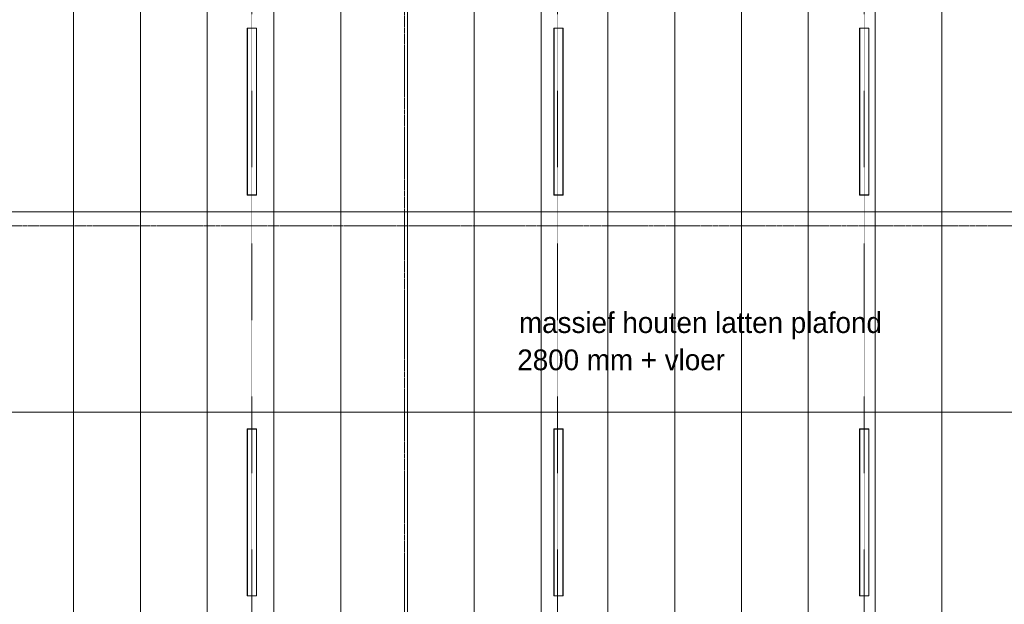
# Model space of a CAD drawing. Header units: millimetres. Extents: x 3625 to 171676, y -65096 to 217166.
# Tile 105 of 256: x 93485 to 102329, y -51419 to -46169. Entities that reach past the tile are written whole.
import ezdxf

# ---------------------------------------------------------------- set-up
doc = ezdxf.new("R2010")
doc.units = ezdxf.units.MM
doc.linetypes.add('gestippeld-fijn', pattern=[3, 1.5, -1.5])
doc.linetypes.add('stramien', pattern=[22.225, 12.7, -3.175, 3.175, -3.175])
for name, color, linetype, lineweight in [('A-CLNG-IDEN', 6, 'Continuous', 18), ('A-DETL', 5, 'Continuous', 13), ('A-GENM', 6, 'Continuous', 18), ('S-GRID', 1, 'Continuous', 18)]:
    doc.layers.add(name, color=color, linetype=linetype, lineweight=lineweight)
doc.styles.add('Frutiger', font='txt', dxfattribs={"height": 373.143564})

# ---------------------------------------------------------------- blocks, each defined once
blk = doc.blocks.new('63_KA_Etaloid armatuur - 1500 mm-14435909-Plotview plafond eerste Verdieping - 1 op 100')
at = {"layer": 'A-GENM'}
for p, q in [((-750, 42.5), (-750, -42.5)), ((750, 42.5), (-750, 42.5)), ((-747.5, 40), (-747.5, -40)), ((747.5, 40), (-747.5, 40)), ((747.5, -40), (747.5, 40)), ((750, -42.5), (750, 42.5)), ((-750, -42.5), (750, -42.5)), ((-747.5, -40), (747.5, -40))]:
    blk.add_line(p, q, dxfattribs=at)

msp = doc.modelspace()

# ---------------------------------------------------------------- linework, layer by layer
at = {"layer": 'A-DETL', "linetype": 'gestippeld-fijn'}
for p, q in [((95570.6, -60411.4), (95570.6, -43711.4)), ((98316.5, -60411.4), (98316.5, -43711.4)), ((101070.6, -60411.4), (101070.6, -43711.4))]:
    msp.add_line(p, q, dxfattribs=at)
at = {"layer": 'A-DETL'}
for p, q in [((93968.5, -44887.1), (93968.5, -56413)), ((94568.5, -44887.1), (94568.5, -56445.7)), ((95168.5, -44887.1), (95168.5, -56478.3)), ((95768.5, -44887.1), (95768.5, -56511)), ((96368.5, -44887.1), (96368.5, -56543.6)), ((96968.5, -44887.1), (96968.5, -56144.9)), ((97568.5, -44887.1), (97568.5, -56608.9)), ((98168.5, -44887.1), (98168.5, -56641.6)), ((98768.5, -44887.1), (98768.5, -56674.2)), ((99368.5, -44887.1), (99368.5, -56706.9)), ((99968.5, -44887.1), (99968.5, -56739.5)), ((100568.5, -44887.1), (100568.5, -56772.2)), ((101168.5, -44887.1), (101168.5, -56804.8)), ((101768.5, -44887.1), (101768.5, -56837.5)), ((105571.5, -47894.1), (77543.2, -47894.1)), ((105571.5, -49694.1), (77038.4, -49694.1))]:
    msp.add_line(p, q, dxfattribs=at)
at = {"layer": 'S-GRID', "linetype": 'stramien'}
for p, q in [((96941.5, -20221.6), (96941.5, -65096)), ((69200.9, -48021.1), (135211.5, -48021.1))]:
    msp.add_line(p, q, dxfattribs=at)

# ---------------------------------------------------------------- block references
at = {"layer": 'A-GENM'}
for p, rotation in [((95570.6, -46994.1), 90.0000000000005), ((98324.8, -46994.1), 90.00000000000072), ((101070.6, -46994.1), 90.00000000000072), ((95570.6, -50594.1), 90.0000000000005), ((98324.8, -50594.1), 90.00000000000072), ((101070.6, -50594.1), 90.00000000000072)]:
    msp.add_blockref('63_KA_Etaloid armatuur - 1500 mm-14435909-Plotview plafond eerste Verdieping - 1 op 100', p, dxfattribs=dict(at, rotation=rotation))

# ---------------------------------------------------------------- texts
at = {"layer": 'A-CLNG-IDEN', "char_height": 186.572, "attachment_point": 1, "line_spacing_factor": 1.017696, "style": 'Frutiger'}
for s, insert, width in [('massief houten latten plafond', (97970, -48795.9), 4434), ('2800 mm + vloer', (97954.4, -49130.5), 2436)]:
    msp.add_mtext(s, dxfattribs=dict(at, insert=insert, width=width))

doc.saveas('drawing.dxf')
